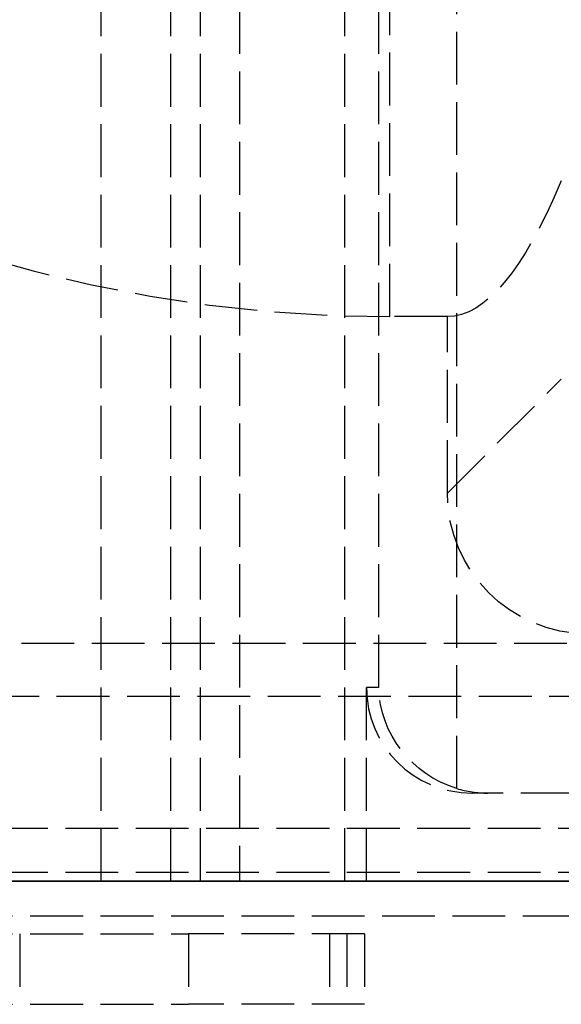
# Model space of a CAD drawing. Header units: millimetres. Extents: x 0 to 348, y -3 to 488.
# Tile 2 of 10: x 27 to 42, y -3 to 24. Entities that reach past the tile are written whole.
import ezdxf

# ---------------------------------------------------------------- set-up
doc = ezdxf.new("R2010")
doc.units = ezdxf.units.MM
doc.header["$LTSCALE"] = 10
doc.linetypes.add('ALLCAD_Strich', pattern=[0.2, 0.15, -0.05])
doc.layers.add('BESCH_KONT_sich_schn_ansi_2d', color=40, linetype='Continuous')
doc.layers.add('BESCH_KONT_sich_schn_grun_2d', color=10, linetype='Continuous')

msp = doc.modelspace()

# ---------------------------------------------------------------- linework, layer by layer
at = {"layer": 'BESCH_KONT_sich_schn_ansi_2d', "linetype": 'ALLCAD_Strich'}
for p, q in [((2.5, 0, 446.3), (342.5, 0, 446.3)), ((342.5, 0, 443.8), (2.5, 0, 443.8)), ((2.5, 0, 445.05), (342.5, 0, 445.05)), ((342.5, 0, 463.8), (3.5, 0, 463.8)), ((342.25, 0, 436.644), (5.75, 0, 436.644)), ((5.75, 0, 435.144), (342.25, 0, 435.144)), ((5.75, 0, 408.569), (342.25, 0, 408.569)), ((6.5, 0), (29.109, 0)), ((15, 0, 348.494), (31.5, 0, 348.494)), ((31.5, 0, 67.494), (15, 0, 67.494)), ((29.013, 0, 69.094), (15.4, 0, 69.094)), ((17.424, 0, 2.5), (29.109, 0, 2.5)), ((25.5, 0, 18.344), (322.5, 0, 18.344)), ((29, 0, 9.344), (29.109, 0, 9.344)), ((29, 0, 18.344), (29, 0, 9.344)), ((29.109, 0), (29.109, 0, 13.5)), ((46.909, 0), (29.109, 0)), ((29.109, 0, 13.5), (46.909, 0, 13.5)), ((29.109, 0, 2.5), (33.543, 0, 2.5)), ((29.109, 0, 9.344), (46.909, 0, 9.344)), ((30.745, 0, 68.094), (33.875, 0, 68.094)), ((31.835, 0, 61.386), (30.994, 0, 67.372)), ((31.377, 0, 64.648), (34.223, 0, 64.648)), ((31.838, 0, 61.294), (31.835, 0, 61.386)), ((32.944, 0, 61.294), (31.838, 0, 61.294)), ((31.943, 0, 58.294), (31.838, 0, 61.294)), ((32.944, 0, 58.294), (31.943, 0, 58.294)), ((31.943, 0, 58.294), (32.792, 0, 33.982)), ((32.944, 0, 61.294), (32.944, 0, 58.294)), ((32.944, 0, 58.294), (35.942, 0, 58.399)), ((33.899, 0, 30.946), (32.944, 0, 58.294)), ((33.25, 0), (33.25, 0, 2.5)), ((33.543, 0, 2.5), (42.475, 0, 2.5)), ((33.543, 0, 2.5), (33.543, 0, 13.5)), ((33.875, 0, 68.094), (37.219, 0, 68.094)), ((36.897, 0, 31.051), (33.899, 0, 30.946)), ((34.223, 0, 64.648), (34.251, 0, 63.844)), ((41.2, 0, 63.844), (34.251, 0, 63.844)), ((35.378, 0, 31.57), (34.251, 0, 63.844)), ((35.5, 0, 90.494), (35.5, 0, 92.494)), ((36.555, 0, 40.844), (35.942, 0, 58.399)), ((36.5, 0, 88.762), (36.5, 0, 72.494)), ((36.5, 0, 343.494), (36.5, 0, 94.226)), ((311.445, 0, 40.844), (36.555, 0, 40.844)), ((36.897, 0, 31.051), (36.555, 0, 40.844)), ((37.219, 0, 390.569), (37.219, 0, 408.569)), ((70.25, 0, 68.094), (37.219, 0, 68.094)), ((37.219, 0, 390.569), (37.219, 0, 408.569)), ((42.372, 0, 28.674), (38.376, 0, 28.674)), ((38.853, 0, 390.569), (38.853, 0, 408.569)), ((38.853, 0, 390.569), (42.852, 0, 390.569)), ((38.853, 0, 390.569), (42.092, 0, 205.024)), ((40.004, 0, 28.021), (39.119, 0, 28.258)), ((39.557, 0, 40.844), (40.004, 0, 28.021)), ((39.75, 0), (39.75, 0, 2.5)), ((40.004, 0, 28.021), (44.055, 0, 26.935))]:
    msp.add_line(p, q, dxfattribs=at)
at = {"layer": 'BESCH_KONT_sich_schn_ansi_2d', "linetype": 'ALLCAD_Strich', "extrusion": (0, -1, 0)}
for centre, radius, start, end in [((29.013, 67.094), 2, 11.537, 90), ((29.013, 67.094), 2, 8, 11.537), ((38.289, 34.174), 5.5, 182, 217.1091), ((35.5, 88.762), 1, 0, 60), ((35.5, 94.226), 1, 300, 0)]:
    msp.add_arc(centre, radius, start, end, dxfattribs=at)
at = {"layer": 'BESCH_KONT_sich_schn_ansi_2d', "linetype": 'ALLCAD_Strich', "extrusion": (0, 1, 0)}
for centre, radius, start, end in [((-31.5, 343.494), 5, 90, 180), ((-31.5, 72.494), 5, 180, 270), ((-32.944, 58.294), 3, 90, 178), ((-39.895, 31.156), 6, 357.1365, 358), ((-38.376, 31.674), 3, 270, 358), ((-36.5, 90.494), 1, 300, 0), ((-36.5, 92.494), 1, 360, 60), ((-39.895, 31.156), 3, 285, 358), ((-41.2, 66.344), 2.5, 180, 270)]:
    msp.add_arc(centre, radius, start, end, dxfattribs=at)
at = {"layer": 'BESCH_KONT_sich_schn_ansi_2d', "linetype": 'ALLCAD_Strich'}
for points, knots in [([(37.219, 0, 390.569), (32.023, 0, 390.569), (26.829, 0, 390.569), (22.019, 0, 390.569), (18.412, 0, 390.569), (15.02, 0, 390.569), (11.987, 0, 390.569)], [-2.734431, -2.734431, -2.734431, -2.734431, -1.171899, -1.171899, -1.171899, 0, 0, 0, 0]), ([(36.865, 0, 28.862), (36.759, 0, 28.89), (36.648, 0, 28.923), (36.101, 0, 29.108), (35.638, 0, 29.324), (34.715, 0, 29.955), (34.289, 0, 30.354), (33.923, 0, 30.829), (33.913, 0, 30.842), (33.902, 0, 30.856)], [0.8041578, 0.8041578, 0.8041578, 0.8041578, 0.8380336, 0.8380336, 0.9658151, 0.9658151, 1.0979729, 1.0979729, 1.1018647, 1.1018647, 1.1018647, 1.1018647]), ([(39.119, 0, 28.258), (38.717, 0, 28.366), (38.276, 0, 28.484), (37.503, 0, 28.691), (37.186, 0, 28.776), (36.865, 0, 28.862)], [1.8082888, 1.8082888, 1.8082888, 1.8082888, 1.9846331, 1.9846331, 2.0986749, 2.0986749, 2.0986749, 2.0986749])]:
    msp.add_open_spline(points, degree=3, knots=knots, dxfattribs=at)
for points in [[(29.013, 0, 69.094), (29.013, 0, 69.094), (29.013, 0, 69.094), (29.013, 0, 69.094)], [(38.853, 0, 390.569), (38.063, 0, 390.569), (37.513, 0, 390.569), (37.219, 0, 390.569)], [(37.219, 0, 390.569), (37.219, 0, 283.077), (37.219, 0, 175.586), (37.219, 0, 68.094)], [(37.219, 0, 390.569), (37.219, 0, 283.077), (37.219, 0, 175.586), (37.219, 0, 68.094)]]:
    msp.add_open_spline(points, degree=3, dxfattribs=at)
at = {"layer": 'BESCH_KONT_sich_schn_grun_2d', "linetype": 'ALLCAD_Strich'}
for p, q in [((30.994, 0), (30.994, 344.75)), ((31.835, 0), (31.835, 344.75)), ((31.838, 0), (31.838, 37)), ((32.944, 37), (32.944, 0)), ((35.942, 0), (35.942, 37)), ((36.897, 37), (36.897, 5.5)), ((39.119, 2.631), (39.119, 37)), ((29.013, 0), (29.013, 28.886)), ((38.853, 16.036), (37.219, 16.036)), ((38.853, 11.023), (38.853, 16.036)), ((38.853, 11.023), (42.092, 14.261)), ((342.25, 6.75), (5.75, 6.75)), ((36.555, 0), (36.555, 5.5)), ((36.897, 5.5), (36.555, 5.5)), ((5.75, 5.25), (342.25, 5.25)), ((308.443, 2.5), (39.557, 2.5)), ((20, 1.5), (342.5, 1.5)), ((20, 0.25), (342.5, 0.25)), ((311.445, 0), (36.555, 0)), ((29.013, 0), (15.4, 0)), ((29.013, 0), (30.994, 0)), ((31.835, 0), (30.994, 0)), ((31.838, 0), (31.835, 0)), ((32.944, 0), (31.838, 0)), ((35.942, 0), (32.944, 0)), ((36.555, 0), (35.942, 0)), ((342.5, -1), (3.5, -1)), ((15, -1.5), (31.5, -1.5)), ((26.7, -1.5), (26.7, -3.5)), ((36.5, -1.5), (31.5, -1.5)), ((31.5, -1.5), (31.5, -3.5)), ((35.5, -1.5), (35.5, -3.5)), ((36, -1.5), (36, -3.5)), ((36.5, -1.5), (36.5, -3.5)), ((15, -3.5), (31.5, -3.5)), ((36.5, -3.5), (31.5, -3.5))]:
    msp.add_line(p, q, dxfattribs=at)
msp.add_arc((37.219, 56.223), 40.187, 231.1076, 270, dxfattribs=at)
at = {"layer": 'BESCH_KONT_sich_schn_grun_2d', "linetype": 'ALLCAD_Strich', "extrusion": (0, 0, -1)}
for centre, major_axis, ratio, start_param, end_param in [((42.854, 11.024), (2.829, 2.829), 0.999695, -3.926839, -2.356347), ((39.895, 5.5), (2.158, -2.158), 0.965689, -5.218534, -3.944444)]:
    msp.add_ellipse(centre, major_axis=major_axis, ratio=ratio, start_param=start_param, end_param=end_param, dxfattribs=at)
at = {"layer": 'BESCH_KONT_sich_schn_grun_2d', "linetype": 'ALLCAD_Strich'}
for centre, major_axis, ratio, start_param in [((39.557, 5.5), (-3.002, 0), 0.999391, 0), ((40.004, 5.5), (-3.03, 0), 0.99004, 1.27409)]:
    msp.add_ellipse(centre, major_axis=major_axis, ratio=ratio, start_param=start_param, end_param=1.570796, dxfattribs=at)
for points in [[(37.219, 16.036), (37.219, 16.049), (37.219, 19.953), (37.219, 27.749)], [(42.092, 19.899), (41.014, 17.327), (39.931, 16.043), (38.853, 16.036)]]:
    msp.add_open_spline(points, degree=3, dxfattribs=at)

doc.saveas('drawing.dxf')
